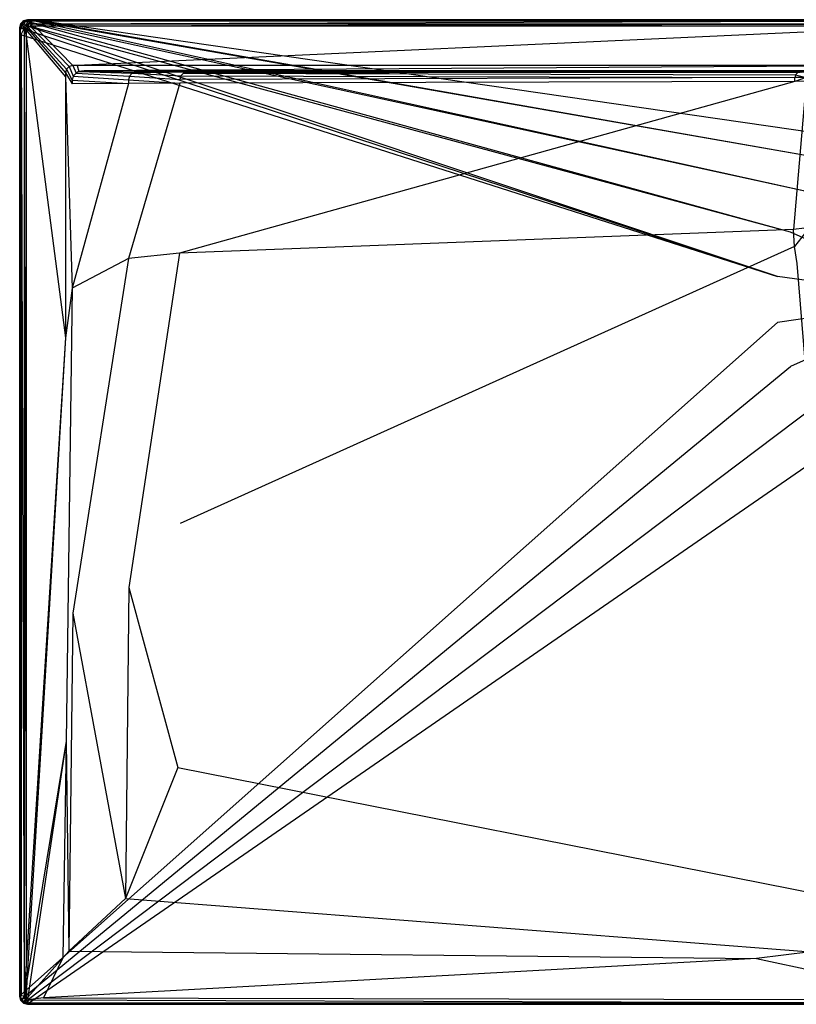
# Model space of a CAD drawing. Extents: x 0 to 1.4, y -0.75 to 0.
# Tile 1 of 8: x 0 to 0.59, y -0.75 to 0. Entities that reach past the tile are written whole.
import ezdxf

# ---------------------------------------------------------------- set-up
doc = ezdxf.new("R2010")
doc.units = 0
doc.layers.add('L1_WANNE_N_UDA1475ARA215V___0__', color=7, linetype='CONTINUOUS')

msp = doc.modelspace()

# ---------------------------------------------------------------- linework, layer by layer
at = {"layer": 'L1_WANNE_N_UDA1475ARA215V___0__', "color": 8}
for points, invisible_edges in [([(0.003005, -0.000804, 0.01035), (0.00601, 0, 0.000751), (0.003005, -0.000804, 0.000751), (0.003005, -0.000804, 0.01035)], 13), ([(0.00601, 0, 0.000751), (0.003005, -0.000804, 0.01035), (0.00601, 0, 0.01035), (0.00601, 0, 0.000751)], 14), ([(0.00601, 0), (0.003552, -0.00104), (0.003005, -0.000804), (0.00601, 0)], 13), ([(0.003005, -0.000804, 0.0115), (0.00601, 0, 0.01035), (0.003005, -0.000804, 0.01035), (0.003005, -0.000804, 0.0115)], 13), ([(0.00601, 0, 0.01035), (0.003005, -0.000804, 0.0115), (0.00601, 0, 0.0115), (0.00601, 0, 0.01035)], 14), ([(0.003562, -0.001766, 0.013975), (0.00601, 0, 0.0115), (0.003005, -0.000804, 0.0115), (0.003562, -0.001766, 0.013975)], 14), ([(0.003005, -0.000804, 0.000751), (0.00601, 0), (0.003005, -0.000804), (0.003005, -0.000804, 0.000751)], 13), ([(0.00601, 0), (0.003005, -0.000804, 0.000751), (0.00601, 0, 0.000751), (0.00601, 0)], 14), ([(0.003552, -0.00104), (0.00601, 0), (0.006599, -0.000196), (0.003552, -0.00104)], 14), ([(0.006147, -0.001037, 0.013975), (0.00601, 0, 0.0115), (0.003562, -0.001766, 0.013975), (0.006147, -0.001037, 0.013975)], 14), ([(0.00601, 0, 0.000751), (0.009764, 0), (0.00601, 0), (0.00601, 0, 0.000751)], 13), ([(0.009764, 0), (0.00601, 0, 0.000751), (0.009741, 0, 0.000751), (0.009764, 0)], 14), ([(0.009764, 0), (0.006599, -0.000196), (0.00601, 0), (0.009764, 0)], 13), ([(0.00601, 0, 0.000751), (0.009448, 0, 0.010344), (0.009741, 0, 0.000751), (0.00601, 0, 0.000751)], 13), ([(0.009448, 0, 0.010344), (0.00601, 0, 0.000751), (0.00601, 0, 0.01035), (0.009448, 0, 0.010344)], 14), ([(0.00601, 0, 0.01035), (0.009413, 0, 0.0115), (0.009448, 0, 0.010344), (0.00601, 0, 0.01035)], 13), ([(0.009413, 0, 0.0115), (0.00601, 0, 0.01035), (0.00601, 0, 0.0115), (0.009413, 0, 0.0115)], 14), ([(0.006147, -0.001037, 0.013975), (0.009413, 0, 0.0115), (0.00601, 0, 0.0115), (0.006147, -0.001037, 0.013975)], 13), ([(0.009413, 0, 0.0115), (0.006147, -0.001037, 0.013975), (0.009548, -0.001037, 0.013975), (0.009413, 0, 0.0115)], 14), ([(0.006599, -0.000196), (0.009764, 0), (0.010403, -0.00017), (0.006599, -0.000196)], 14), ([(0.009548, -0.001037, 0.013975), (0.699753, 0, 0.0115), (0.009413, 0, 0.0115), (0.009548, -0.001037, 0.013975)], 13), ([(0.699753, 0, 0.0115), (0.009448, 0, 0.010344), (0.009413, 0, 0.0115), (0.699753, 0, 0.0115)], 14), ([(0.699753, 0, 0.009683), (0.009741, 0, 0.000751), (0.009448, 0, 0.010344), (0.699753, 0, 0.009683)], 14), ([(0.009448, 0, 0.010344), (0.699753, 0, 0.0115), (0.699753, 0, 0.009683), (0.009448, 0, 0.010344)], 13), ([(0.699753, 0, 0.0115), (0.009548, -0.001037, 0.013975), (0.699753, -0.001025, 0.013975), (0.699753, 0, 0.0115)], 14), ([(0.009741, 0, 0.000751), (0.699753, 0), (0.009764, 0), (0.009741, 0, 0.000751)], 13), ([(0.699753, 0), (0.009741, 0, 0.000751), (0.699753, 0, 0.000703), (0.699753, 0)], 14), ([(0.009741, 0, 0.000751), (0.699753, 0, 0.009683), (0.699753, 0, 0.000703), (0.009741, 0, 0.000751)], 13), ([(0.699753, 0), (0.010403, -0.00017), (0.009764, 0), (0.699753, 0)], 13), ([(0.010403, -0.00017), (0.699753, 0), (0.699753, -0.000161), (0.010403, -0.00017)], 14), ([(0.000805, -0.002999, 0.01035), (0, -0.005999, 0.000751), (0, -0.005999, 0.01035), (0.000805, -0.002999, 0.01035)], 13), ([(0, -0.005999, 0.000751), (0.000805, -0.002999, 0.01035), (0.000805, -0.002999, 0.000751), (0, -0.005999, 0.000751)], 14), ([(0.000805, -0.002999), (0.0005, -0.006339), (0, -0.005999), (0.000805, -0.002999)], 13), ([(0.000805, -0.002999, 0.0115), (0, -0.005999, 0.01035), (0, -0.005999, 0.0115), (0.000805, -0.002999, 0.0115)], 13), ([(0, -0.005999, 0.01035), (0.000805, -0.002999, 0.0115), (0.000805, -0.002999, 0.01035), (0, -0.005999, 0.01035)], 14), ([(0.000805, -0.002999, 0.0115), (0, -0.005999, 0.0115), (0.001039, -0.006135, 0.013975), (0.000805, -0.002999, 0.0115)], 14), ([(0, -0.005999, 0.000751), (0.000805, -0.002999), (0, -0.005999), (0, -0.005999, 0.000751)], 13), ([(0.000805, -0.002999), (0, -0.005999, 0.000751), (0.000805, -0.002999, 0.000751), (0.000805, -0.002999)], 14), ([(0, -0.01078, 0.000751), (0, -0.005999), (0, -0.01078), (0, -0.01078, 0.000751)], 13), ([(0, -0.005999), (0, -0.01078, 0.000751), (0, -0.005999, 0.000751), (0, -0.005999)], 14), ([(0.0005, -0.006339), (0, -0.01078), (0, -0.005999), (0.0005, -0.006339)], 13), ([(0, -0.005999, 0.01035), (0, -0.01078, 0.000751), (0, -0.01078, 0.01035), (0, -0.005999, 0.01035)], 13), ([(0, -0.01078, 0.000751), (0, -0.005999, 0.01035), (0, -0.005999, 0.000751), (0, -0.01078, 0.000751)], 14), ([(0, -0.01078, 0.0115), (0.001039, -0.006135, 0.013975), (0, -0.005999, 0.0115), (0, -0.01078, 0.0115)], 14), ([(0, -0.005999, 0.0115), (0, -0.01078, 0.01035), (0, -0.01078, 0.0115), (0, -0.005999, 0.0115)], 13), ([(0, -0.01078, 0.01035), (0, -0.005999, 0.0115), (0, -0.005999, 0.01035), (0, -0.01078, 0.01035)], 14), ([(0.001039, -0.006135, 0.013975), (0, -0.01078, 0.0115), (0.001039, -0.010915, 0.013975), (0.001039, -0.006135, 0.013975)], 13), ([(0, -0.01078), (0.0005, -0.006339), (0.0005, -0.011174), (0, -0.01078)], 14), ([(0.0005, -0.006339), (0.000805, -0.002999), (0.001322, -0.003285), (0.0005, -0.006339)], 14), ([(0.001322, -0.003285), (0.577527, -0.195541), (0.0005, -0.006339), (0.001322, -0.003285)], 13), ([(0.577527, -0.195541), (0.0005, -0.011174), (0.0005, -0.006339), (0.577527, -0.195541)], 13), ([(0.000805, -0.002999, 0.000751), (0.003005, -0.000804, 0.01035), (0.003005, -0.000804, 0.000751), (0.000805, -0.002999, 0.000751)], 13), ([(0.003005, -0.000804, 0.01035), (0.000805, -0.002999, 0.000751), (0.000805, -0.002999, 0.01035), (0.003005, -0.000804, 0.01035)], 14), ([(0.003005, -0.000804), (0.001322, -0.003285), (0.000805, -0.002999), (0.003005, -0.000804)], 13), ([(0.000805, -0.002999, 0.01035), (0.003005, -0.000804, 0.0115), (0.003005, -0.000804, 0.01035), (0.000805, -0.002999, 0.01035)], 13), ([(0.003005, -0.000804, 0.0115), (0.000805, -0.002999, 0.01035), (0.000805, -0.002999, 0.0115), (0.003005, -0.000804, 0.0115)], 14), ([(0.000805, -0.002999, 0.0115), (0.003562, -0.001766, 0.013975), (0.003005, -0.000804, 0.0115), (0.000805, -0.002999, 0.0115)], 13), ([(0.000805, -0.002999), (0.003005, -0.000804, 0.000751), (0.003005, -0.000804), (0.000805, -0.002999)], 13), ([(0.003005, -0.000804, 0.000751), (0.000805, -0.002999), (0.000805, -0.002999, 0.000751), (0.003005, -0.000804, 0.000751)], 14), ([(0.003562, -0.001766, 0.013975), (0.000805, -0.002999, 0.0115), (0.001769, -0.003555, 0.013975), (0.003562, -0.001766, 0.013975)], 14), ([(0.000805, -0.002999, 0.0115), (0.001039, -0.006135, 0.013975), (0.001769, -0.003555, 0.013975), (0.000805, -0.002999, 0.0115)], 14), ([(0.003506, -0.00646, 0.015), (0.001769, -0.003555, 0.013975), (0.001039, -0.006135, 0.013975), (0.003506, -0.00646, 0.015)], 13), ([(0.001039, -0.010915, 0.013975), (0.003506, -0.00646, 0.015), (0.001039, -0.006135, 0.013975), (0.001039, -0.010915, 0.013975)], 13), ([(0.003506, -0.00646, 0.015), (0.001039, -0.010915, 0.013975), (0.003506, -0.011235, 0.015), (0.003506, -0.00646, 0.015)], 14), ([(0.001322, -0.003285), (0.003005, -0.000804), (0.003552, -0.00104), (0.001322, -0.003285)], 14), ([(0.003552, -0.00104), (0.587429, -0.161882), (0.001322, -0.003285), (0.003552, -0.00104)], 13), ([(0.577527, -0.195541), (0.001322, -0.003285), (0.587429, -0.161882), (0.577527, -0.195541)], 14), ([(0.003949, -0.004811, 0.015), (0.003562, -0.001766, 0.013975), (0.001769, -0.003555, 0.013975), (0.003949, -0.004811, 0.015)], 13), ([(0.001769, -0.003555, 0.013975), (0.003506, -0.00646, 0.015), (0.003949, -0.004811, 0.015), (0.001769, -0.003555, 0.013975)], 14), ([(0.004928, -0.007996, 0.015), (0.003949, -0.004811, 0.015), (0.003506, -0.00646, 0.015), (0.004928, -0.007996, 0.015)], 13), ([(0.004928, -0.012613, 0.015), (0.003506, -0.00646, 0.015), (0.003506, -0.011235, 0.015), (0.004928, -0.012613, 0.015)], 13), ([(0.003506, -0.00646, 0.015), (0.004928, -0.012613, 0.015), (0.004928, -0.007996, 0.015), (0.003506, -0.00646, 0.015)], 14), ([(0.006599, -0.000196), (0.606431, -0.132371), (0.003552, -0.00104), (0.006599, -0.000196)], 13), ([(0.587429, -0.161882), (0.003552, -0.00104), (0.606431, -0.132371), (0.587429, -0.161882)], 14), ([(0.00482, -0.003941, 0.015), (0.006147, -0.001037, 0.013975), (0.003562, -0.001766, 0.013975), (0.00482, -0.003941, 0.015)], 13), ([(0.003562, -0.001766, 0.013975), (0.003949, -0.004811, 0.015), (0.00482, -0.003941, 0.015), (0.003562, -0.001766, 0.013975)], 14), ([(0.005384, -0.006295, 0.015), (0.00482, -0.003941, 0.015), (0.003949, -0.004811, 0.015), (0.005384, -0.006295, 0.015)], 13), ([(0.003949, -0.004811, 0.015), (0.004928, -0.007996, 0.015), (0.005384, -0.006295, 0.015), (0.003949, -0.004811, 0.015)], 14), ([(0.006147, -0.001037, 0.013975), (0.00482, -0.003941, 0.015), (0.006472, -0.003499, 0.015), (0.006147, -0.001037, 0.013975)], 14), ([(0.006307, -0.005374, 0.015), (0.006472, -0.003499, 0.015), (0.00482, -0.003941, 0.015), (0.006307, -0.005374, 0.015)], 13), ([(0.00482, -0.003941, 0.015), (0.005384, -0.006295, 0.015), (0.006307, -0.005374, 0.015), (0.00482, -0.003941, 0.015)], 14), ([(0.034991, -0.040501, 0.015), (0.005384, -0.006295, 0.015), (0.004928, -0.007996, 0.015), (0.034991, -0.040501, 0.015)], 13), ([(0.035746, -0.037689, 0.015), (0.006307, -0.005374, 0.015), (0.005384, -0.006295, 0.015), (0.035746, -0.037689, 0.015)], 13), ([(0.005384, -0.006295, 0.015), (0.034991, -0.040501, 0.015), (0.035746, -0.037689, 0.015), (0.005384, -0.006295, 0.015)], 14), ([(0.006472, -0.003499, 0.015), (0.009548, -0.001037, 0.013975), (0.006147, -0.001037, 0.013975), (0.006472, -0.003499, 0.015)], 13), ([(0.006472, -0.003499, 0.015), (0.006307, -0.005374, 0.015), (0.008012, -0.004918, 0.015), (0.006472, -0.003499, 0.015)], 14), ([(0.037761, -0.035678, 0.015), (0.008012, -0.004918, 0.015), (0.006307, -0.005374, 0.015), (0.037761, -0.035678, 0.015)], 13), ([(0.006307, -0.005374, 0.015), (0.035746, -0.037689, 0.015), (0.037761, -0.035678, 0.015), (0.006307, -0.005374, 0.015)], 14), ([(0.009548, -0.001037, 0.013975), (0.006472, -0.003499, 0.015), (0.00987, -0.003499, 0.015), (0.009548, -0.001037, 0.013975)], 14), ([(0.008012, -0.004918, 0.015), (0.00987, -0.003499, 0.015), (0.006472, -0.003499, 0.015), (0.008012, -0.004918, 0.015)], 13), ([(0.010403, -0.00017), (0.632993, -0.109398), (0.006599, -0.000196), (0.010403, -0.00017)], 13), ([(0.606431, -0.132371), (0.006599, -0.000196), (0.632993, -0.109398), (0.606431, -0.132371)], 14), ([(0.00987, -0.003499, 0.015), (0.008012, -0.004918, 0.015), (0.011397, -0.004918, 0.015), (0.00987, -0.003499, 0.015)], 14), ([(0.040579, -0.034924, 0.015), (0.011397, -0.004918, 0.015), (0.008012, -0.004918, 0.015), (0.040579, -0.034924, 0.015)], 13), ([(0.008012, -0.004918, 0.015), (0.037761, -0.035678, 0.015), (0.040579, -0.034924, 0.015), (0.008012, -0.004918, 0.015)], 14), ([(0.00987, -0.003499, 0.015), (0.699753, -0.001025, 0.013975), (0.009548, -0.001037, 0.013975), (0.00987, -0.003499, 0.015)], 13), ([(0.699753, -0.001025, 0.013975), (0.00987, -0.003499, 0.015), (0.699753, -0.003499, 0.015), (0.699753, -0.001025, 0.013975)], 14), ([(0.011397, -0.004918, 0.015), (0.699753, -0.003499, 0.015), (0.00987, -0.003499, 0.015), (0.011397, -0.004918, 0.015)], 13), ([(0.699753, -0.000161), (0.664964, -0.094825), (0.010403, -0.00017), (0.699753, -0.000161)], 13), ([(0.632993, -0.109398), (0.010403, -0.00017), (0.664964, -0.094825), (0.632993, -0.109398)], 14), ([(0.699753, -0.003499, 0.015), (0.011397, -0.004918, 0.015), (0.699753, -0.004918, 0.015), (0.699753, -0.003499, 0.015)], 14), ([(0.043683, -0.034924, 0.015), (0.699753, -0.004918, 0.015), (0.011397, -0.004918, 0.015), (0.043683, -0.034924, 0.015)], 13), ([(0.011397, -0.004918, 0.015), (0.040579, -0.034924, 0.015), (0.043683, -0.034924, 0.015), (0.011397, -0.004918, 0.015)], 14), ([(0.699753, -0.004918, 0.015), (0.043683, -0.034924, 0.015), (0.699753, -0.034924, 0.015), (0.699753, -0.004918, 0.015)], 14), ([(0, -0.744001, 0.000751), (0, -0.01078), (0, -0.744001), (0, -0.744001, 0.000751)], 13), ([(0, -0.01078), (0, -0.744001, 0.000751), (0, -0.01078, 0.000751), (0, -0.01078)], 14), ([(0, -0.01078), (0.000518, -0.74305), (0, -0.744001), (0, -0.01078)], 13), ([(0.000518, -0.74305), (0, -0.01078), (0.0005, -0.011174), (0.000518, -0.74305)], 14), ([(0, -0.01078, 0.01035), (0, -0.744001, 0.000751), (0, -0.744001, 0.01035), (0, -0.01078, 0.01035)], 13), ([(0, -0.744001, 0.000751), (0, -0.01078, 0.01035), (0, -0.01078, 0.000751), (0, -0.744001, 0.000751)], 14), ([(0.001039, -0.743865, 0.013975), (0, -0.01078, 0.0115), (0, -0.744001, 0.0115), (0.001039, -0.743865, 0.013975)], 13), ([(0, -0.01078, 0.0115), (0.001039, -0.743865, 0.013975), (0.001039, -0.010915, 0.013975), (0, -0.01078, 0.0115)], 14), ([(0, -0.01078, 0.0115), (0, -0.744001, 0.01035), (0, -0.744001, 0.0115), (0, -0.01078, 0.0115)], 13), ([(0, -0.744001, 0.01035), (0, -0.01078, 0.0115), (0, -0.01078, 0.01035), (0, -0.744001, 0.01035)], 14), ([(0.0005, -0.011174), (0.577527, -0.195541), (0.577527, -0.230622), (0.0005, -0.011174)], 14), ([(0.577527, -0.230622), (0.000518, -0.74305), (0.0005, -0.011174), (0.577527, -0.230622)], 13), ([(0.003506, -0.74354, 0.015), (0.001039, -0.010915, 0.013975), (0.001039, -0.743865, 0.013975), (0.003506, -0.74354, 0.015)], 13), ([(0.001039, -0.010915, 0.013975), (0.003506, -0.74354, 0.015), (0.003506, -0.011235, 0.015), (0.001039, -0.010915, 0.013975)], 14), ([(0.004928, -0.718871, 0.015), (0.003506, -0.011235, 0.015), (0.003506, -0.74354, 0.015), (0.004928, -0.718871, 0.015)], 13), ([(0.003506, -0.011235, 0.015), (0.004928, -0.718871, 0.015), (0.004928, -0.012613, 0.015), (0.003506, -0.011235, 0.015)], 14), ([(0.034991, -0.043605, 0.015), (0.004928, -0.007996, 0.015), (0.004928, -0.012613, 0.015), (0.034991, -0.043605, 0.015)], 13), ([(0.004928, -0.007996, 0.015), (0.034991, -0.043605, 0.015), (0.034991, -0.040501, 0.015), (0.004928, -0.007996, 0.015)], 14), ([(0.034991, -0.242345, 0.015), (0.004928, -0.012613, 0.015), (0.004928, -0.718871, 0.015), (0.034991, -0.242345, 0.015)], 13), ([(0.004928, -0.012613, 0.015), (0.034991, -0.242345, 0.015), (0.034991, -0.043605, 0.015), (0.004928, -0.012613, 0.015)], 14), ([(0.040874, -0.042992, 0.015), (0.037761, -0.035678, 0.015), (0.035746, -0.037689, 0.015), (0.040874, -0.042992, 0.015)], 13), ([(0.043074, -0.040796, 0.015), (0.040579, -0.034924, 0.015), (0.037761, -0.035678, 0.015), (0.043074, -0.040796, 0.015)], 13), ([(0.037761, -0.035678, 0.015), (0.040874, -0.042992, 0.015), (0.043074, -0.040796, 0.015), (0.037761, -0.035678, 0.015)], 14), ([(0.040579, -0.034924, 0.015), (0.043074, -0.040796, 0.015), (0.045163, -0.039426, 0.015), (0.040579, -0.034924, 0.015)], 14), ([(0.045163, -0.039426, 0.015), (0.043683, -0.034924, 0.015), (0.040579, -0.034924, 0.015), (0.045163, -0.039426, 0.015)], 13), ([(0.049136, -0.038922, 0.015), (0.699753, -0.034924, 0.015), (0.043683, -0.034924, 0.015), (0.049136, -0.038922, 0.015)], 13), ([(0.043683, -0.034924, 0.015), (0.045163, -0.039426, 0.015), (0.049136, -0.038922, 0.015), (0.043683, -0.034924, 0.015)], 14), ([(0.699753, -0.034924, 0.015), (0.049136, -0.038922, 0.015), (0.699753, -0.039025, 0.015), (0.699753, -0.034924, 0.015)], 14), ([(0.040069, -0.045991, 0.015), (0.035746, -0.037689, 0.015), (0.034991, -0.040501, 0.015), (0.040069, -0.045991, 0.015)], 13), ([(0.040069, -0.04884, 0.015), (0.034991, -0.040501, 0.015), (0.034991, -0.043605, 0.015), (0.040069, -0.04884, 0.015)], 13), ([(0.034991, -0.040501, 0.015), (0.040069, -0.04884, 0.015), (0.040069, -0.045991, 0.015), (0.034991, -0.040501, 0.015)], 14), ([(0.040069, -0.204382, 0.015), (0.034991, -0.043605, 0.015), (0.034991, -0.242345, 0.015), (0.040069, -0.204382, 0.015)], 13), ([(0.034991, -0.043605, 0.015), (0.040069, -0.204382, 0.015), (0.040069, -0.04884, 0.015), (0.034991, -0.043605, 0.015)], 14), ([(0.035746, -0.037689, 0.015), (0.040069, -0.045991, 0.015), (0.040874, -0.042992, 0.015), (0.035746, -0.037689, 0.015)], 14), ([(0.082882, -0.045857, 0.014865), (0.040874, -0.042992, 0.015), (0.040069, -0.045991, 0.015), (0.082882, -0.045857, 0.014865)], 13), ([(0.08367, -0.042925, 0.014864), (0.043074, -0.040796, 0.015), (0.040874, -0.042992, 0.015), (0.08367, -0.042925, 0.014864)], 13), ([(0.040874, -0.042992, 0.015), (0.082882, -0.045857, 0.014865), (0.08367, -0.042925, 0.014864), (0.040874, -0.042992, 0.015)], 14), ([(0.08582, -0.040778, 0.014862), (0.045163, -0.039426, 0.015), (0.043074, -0.040796, 0.015), (0.08582, -0.040778, 0.014862)], 13), ([(0.043074, -0.040796, 0.015), (0.08367, -0.042925, 0.014864), (0.08582, -0.040778, 0.014862), (0.043074, -0.040796, 0.015)], 14), ([(0.088758, -0.039993, 0.014861), (0.049136, -0.038922, 0.015), (0.045163, -0.039426, 0.015), (0.088758, -0.039993, 0.014861)], 13), ([(0.045163, -0.039426, 0.015), (0.08582, -0.040778, 0.014862), (0.088758, -0.039993, 0.014861), (0.045163, -0.039426, 0.015)], 14), ([(0.699753, -0.039025, 0.015), (0.049136, -0.038922, 0.015), (0.699753, -0.039993, 0.014301), (0.699753, -0.039025, 0.015)], 14), ([(0.699753, -0.039993, 0.014301), (0.049136, -0.038922, 0.015), (0.091666, -0.039625, 0.014861), (0.699753, -0.039993, 0.014301)], 14), ([(0.049136, -0.038922, 0.015), (0.088758, -0.039993, 0.014861), (0.091666, -0.039625, 0.014861), (0.049136, -0.038922, 0.015)], 14), ([(0.121962, -0.045527, 0.013053), (0.08367, -0.042925, 0.014864), (0.082882, -0.045857, 0.014865), (0.121962, -0.045527, 0.013053)], 13), ([(0.122705, -0.04276, 0.013049), (0.08582, -0.040778, 0.014862), (0.08367, -0.042925, 0.014864), (0.122705, -0.04276, 0.013049)], 13), ([(0.08367, -0.042925, 0.014864), (0.121962, -0.045527, 0.013053), (0.122705, -0.04276, 0.013049), (0.08367, -0.042925, 0.014864)], 14), ([(0.127507, -0.039993, 0.013113), (0.088758, -0.039993, 0.014861), (0.08582, -0.040778, 0.014862), (0.127507, -0.039993, 0.013113)], 14), ([(0.127507, -0.039993, 0.013113), (0.08582, -0.040778, 0.014862), (0.124734, -0.040734, 0.013045), (0.127507, -0.039993, 0.013113)], 14), ([(0.08582, -0.040778, 0.014862), (0.122705, -0.04276, 0.013049), (0.124734, -0.040734, 0.013045), (0.08582, -0.040778, 0.014862)], 14), ([(0.130046, -0.039691, 0.01323), (0.091666, -0.039625, 0.014861), (0.088758, -0.039993, 0.014861), (0.130046, -0.039691, 0.01323)], 14), ([(0.130046, -0.039691, 0.01323), (0.088758, -0.039993, 0.014861), (0.127507, -0.039993, 0.013113), (0.130046, -0.039691, 0.01323)], 14), ([(0.091666, -0.039625, 0.014861), (0.699753, -0.039993, 0.012843), (0.699753, -0.039993, 0.014301), (0.091666, -0.039625, 0.014861)], 14), ([(0.091666, -0.039625, 0.014861), (0.130046, -0.039691, 0.01323), (0.699753, -0.039993, 0.012843), (0.091666, -0.039625, 0.014861)], 14), ([(0.590646, -0.044095, 0.00519), (0.122705, -0.04276, 0.013049), (0.121962, -0.045527, 0.013053), (0.590646, -0.044095, 0.00519)], 13), ([(0.590646, -0.044095, 0.00519), (0.121962, -0.045527, 0.013053), (0.121962, -0.048389, 0.013062), (0.590646, -0.044095, 0.00519)], 14), ([(0.590646, -0.046995, 0.005227), (0.590646, -0.044095, 0.00519), (0.121962, -0.048389, 0.013062), (0.590646, -0.046995, 0.005227)], 14), ([(0.591197, -0.042044, 0.005174), (0.124734, -0.040734, 0.013045), (0.122705, -0.04276, 0.013049), (0.591197, -0.042044, 0.005174)], 13), ([(0.122705, -0.04276, 0.013049), (0.590646, -0.044095, 0.00519), (0.591197, -0.042044, 0.005174), (0.122705, -0.04276, 0.013049)], 14), ([(0.594756, -0.039993, 0.005528), (0.127507, -0.039993, 0.013113), (0.124734, -0.040734, 0.013045), (0.594756, -0.039993, 0.005528)], 14), ([(0.594756, -0.039993, 0.005528), (0.124734, -0.040734, 0.013045), (0.592701, -0.040542, 0.005156), (0.594756, -0.039993, 0.005528)], 14), ([(0.124734, -0.040734, 0.013045), (0.591197, -0.042044, 0.005174), (0.592701, -0.040542, 0.005156), (0.124734, -0.040734, 0.013045)], 14), ([(0.595695, -0.039978, 0.00671), (0.130046, -0.039691, 0.01323), (0.127507, -0.039993, 0.013113), (0.595695, -0.039978, 0.00671)], 14), ([(0.127507, -0.039993, 0.013113), (0.594756, -0.039993, 0.005528), (0.595695, -0.039978, 0.00671), (0.127507, -0.039993, 0.013113)], 14), ([(0.130046, -0.039691, 0.01323), (0.699753, -0.039993, 0.007258), (0.699753, -0.039993, 0.012843), (0.130046, -0.039691, 0.01323)], 14), ([(0.130046, -0.039691, 0.01323), (0.595695, -0.039978, 0.00671), (0.699753, -0.039993, 0.007258), (0.130046, -0.039691, 0.01323)], 14), ([(0.599132, -0.044023, 0.004797), (0.591197, -0.042044, 0.005174), (0.590646, -0.044095, 0.00519), (0.599132, -0.044023, 0.004797)], 13), ([(0.590646, -0.046995, 0.005227), (0.599132, -0.044023, 0.004797), (0.590646, -0.044095, 0.00519), (0.590646, -0.046995, 0.005227)], 13), ([(0.599132, -0.044023, 0.004797), (0.590646, -0.046995, 0.005227), (0.599132, -0.046925, 0.004835), (0.599132, -0.044023, 0.004797)], 14), ([(0.599673, -0.042008, 0.00478), (0.592701, -0.040542, 0.005156), (0.591197, -0.042044, 0.005174), (0.599673, -0.042008, 0.00478)], 13), ([(0.591197, -0.042044, 0.005174), (0.599132, -0.044023, 0.004797), (0.599673, -0.042008, 0.00478), (0.591197, -0.042044, 0.005174)], 14), ([(0.040069, -0.045991, 0.015), (0.082882, -0.04871, 0.014867), (0.082882, -0.045857, 0.014865), (0.040069, -0.045991, 0.015)], 14), ([(0.082882, -0.04871, 0.014867), (0.040069, -0.045991, 0.015), (0.040069, -0.04884, 0.015), (0.082882, -0.04871, 0.014867)], 13), ([(0.082882, -0.04871, 0.014867), (0.040069, -0.04884, 0.015), (0.040069, -0.204382, 0.015), (0.082882, -0.04871, 0.014867)], 14), ([(0.082882, -0.04871, 0.014867), (0.040069, -0.204382, 0.015), (0.082882, -0.181966, 0.014968), (0.082882, -0.04871, 0.014867)], 14), ([(0.082882, -0.045857, 0.014865), (0.121962, -0.048389, 0.013062), (0.121962, -0.045527, 0.013053), (0.082882, -0.045857, 0.014865)], 14), ([(0.121962, -0.048389, 0.013062), (0.082882, -0.045857, 0.014865), (0.082882, -0.04871, 0.014867), (0.121962, -0.048389, 0.013062)], 13), ([(0.121962, -0.048389, 0.013062), (0.082882, -0.04871, 0.014867), (0.082882, -0.181966, 0.014968), (0.121962, -0.048389, 0.013062)], 14), ([(0.121962, -0.048389, 0.013062), (0.082882, -0.181966, 0.014968), (0.121769, -0.177798, 0.0134), (0.121962, -0.048389, 0.013062)], 14), ([(0.590646, -0.046995, 0.005227), (0.121962, -0.048389, 0.013062), (0.121769, -0.177798, 0.0134), (0.590646, -0.046995, 0.005227)], 14), ([(0.590646, -0.046995, 0.005227), (0.121769, -0.177798, 0.0134), (0.589615, -0.15971, 0.006596), (0.590646, -0.046995, 0.005227)], 14), ([(0.599132, -0.046925, 0.004835), (0.590646, -0.046995, 0.005227), (0.589615, -0.15971, 0.006596), (0.599132, -0.046925, 0.004835)], 14), ([(0.599132, -0.046925, 0.004835), (0.589615, -0.15971, 0.006596), (0.59806, -0.158805, 0.006256), (0.599132, -0.046925, 0.004835)], 14), ([(0.699753, -0.213082), (0.587429, -0.161882), (0.606431, -0.132371), (0.699753, -0.213082)], 14), ([(0.589615, -0.15971, 0.006596), (0.121769, -0.177798, 0.0134), (0.122194, -0.383809, 0.013404), (0.589615, -0.15971, 0.006596)], 14), ([(0.590265, -0.172754, 0.006611), (0.589615, -0.15971, 0.006596), (0.122194, -0.383809, 0.013404), (0.590265, -0.172754, 0.006611)], 14), ([(0.699753, -0.213082), (0.577527, -0.195541), (0.587429, -0.161882), (0.699753, -0.213082)], 14), ([(0.59806, -0.158805, 0.006256), (0.589615, -0.15971, 0.006596), (0.590265, -0.172754, 0.006611), (0.59806, -0.158805, 0.006256)], 14), ([(0.59872, -0.162195, 0.006272), (0.59806, -0.158805, 0.006256), (0.590265, -0.172754, 0.006611), (0.59872, -0.162195, 0.006272)], 14), ([(0.59872, -0.162195, 0.006272), (0.590265, -0.172754, 0.006611), (0.592302, -0.185828, 0.006629), (0.59872, -0.162195, 0.006272)], 14), ([(0.083255, -0.432436, 0.014969), (0.121769, -0.177798, 0.0134), (0.082882, -0.181966, 0.014968), (0.083255, -0.432436, 0.014969)], 13), ([(0.121769, -0.177798, 0.0134), (0.083255, -0.432436, 0.014969), (0.122194, -0.383809, 0.013404), (0.121769, -0.177798, 0.0134)], 14), ([(0.590265, -0.172754, 0.006611), (0.122194, -0.383809, 0.013404), (0.120427, -0.569619, 0.013408), (0.590265, -0.172754, 0.006611)], 14), ([(0.592302, -0.185828, 0.006629), (0.590265, -0.172754, 0.006611), (0.120427, -0.569619, 0.013408), (0.592302, -0.185828, 0.006629)], 14), ([(0.04043, -0.451938, 0.015), (0.082882, -0.181966, 0.014968), (0.040069, -0.204382, 0.015), (0.04043, -0.451938, 0.015)], 13), ([(0.082882, -0.181966, 0.014968), (0.04043, -0.451938, 0.015), (0.083255, -0.432436, 0.014969), (0.082882, -0.181966, 0.014968)], 14), ([(0.623785, -0.570097, 0.013423), (0.592302, -0.185828, 0.006629), (0.120427, -0.569619, 0.013408), (0.623785, -0.570097, 0.013423)], 14), ([(0.699753, -0.213082), (0.577527, -0.230622), (0.577527, -0.195541), (0.699753, -0.213082)], 14), ([(0.035364, -0.549472, 0.015), (0.040069, -0.204382, 0.015), (0.034991, -0.242345, 0.015), (0.035364, -0.549472, 0.015)], 13), ([(0.040069, -0.204382, 0.015), (0.035364, -0.549472, 0.015), (0.04043, -0.451938, 0.015), (0.040069, -0.204382, 0.015)], 14), ([(0.699753, -0.213082), (0.587429, -0.264281), (0.577527, -0.230622), (0.699753, -0.213082)], 14), ([(0.699753, -0.213082), (0.606431, -0.293792), (0.587429, -0.264281), (0.699753, -0.213082)], 14), ([(0.000518, -0.74305), (0.577527, -0.230622), (0.587429, -0.264281), (0.000518, -0.74305)], 14), ([(0.005367, -0.73185, 0.015), (0.034991, -0.242345, 0.015), (0.004928, -0.718871, 0.015), (0.005367, -0.73185, 0.015)], 13), ([(0.034991, -0.242345, 0.015), (0.005367, -0.73185, 0.015), (0.035364, -0.549472, 0.015), (0.034991, -0.242345, 0.015)], 14), ([(0.587429, -0.264281), (0.001356, -0.746097), (0.000518, -0.74305), (0.587429, -0.264281)], 13), ([(0.001356, -0.746097), (0.587429, -0.264281), (0.606431, -0.293792), (0.001356, -0.746097)], 14), ([(0.606431, -0.293792), (0.003599, -0.74833), (0.001356, -0.746097), (0.606431, -0.293792)], 13), ([(0.003599, -0.74833), (0.606431, -0.293792), (0.632993, -0.316765), (0.003599, -0.74833)], 14), ([(0.632993, -0.316765), (0.006657, -0.749159), (0.003599, -0.74833), (0.632993, -0.316765)], 13), ([(0.006657, -0.749159), (0.632993, -0.316765), (0.664964, -0.331338), (0.006657, -0.749159)], 14), ([(0.664964, -0.331338), (0.699753, -0.749168), (0.006657, -0.749159), (0.664964, -0.331338)], 13), ([(0.083255, -0.432436, 0.014969), (0.120427, -0.569619, 0.013408), (0.122194, -0.383809, 0.013404), (0.083255, -0.432436, 0.014969)], 14), ([(0.04043, -0.451938, 0.015), (0.080612, -0.669529, 0.01497), (0.083255, -0.432436, 0.014969), (0.04043, -0.451938, 0.015)], 14), ([(0.120427, -0.569619, 0.013408), (0.083255, -0.432436, 0.014969), (0.080612, -0.669529, 0.01497), (0.120427, -0.569619, 0.013408)], 13), ([(0.035364, -0.549472, 0.015), (0.037491, -0.709545, 0.015), (0.04043, -0.451938, 0.015), (0.035364, -0.549472, 0.015)], 14), ([(0.080612, -0.669529, 0.01497), (0.04043, -0.451938, 0.015), (0.037491, -0.709545, 0.015), (0.080612, -0.669529, 0.01497)], 13), ([(0.00609, -0.744639, 0.015), (0.035364, -0.549472, 0.015), (0.005367, -0.73185, 0.015), (0.00609, -0.744639, 0.015)], 13), ([(0.035364, -0.549472, 0.015), (0.00609, -0.744639, 0.015), (0.032954, -0.714616, 0.015), (0.035364, -0.549472, 0.015)], 14), ([(0.037491, -0.709545, 0.015), (0.035364, -0.549472, 0.015), (0.032954, -0.714616, 0.015), (0.037491, -0.709545, 0.015)], 13), ([(0.628075, -0.669997, 0.014971), (0.120427, -0.569619, 0.013408), (0.080612, -0.669529, 0.01497), (0.628075, -0.669997, 0.014971)], 13), ([(0.120427, -0.569619, 0.013408), (0.628075, -0.669997, 0.014971), (0.623785, -0.570097, 0.013423), (0.120427, -0.569619, 0.013408)], 14), ([(0.602658, -0.710007, 0.015), (0.080612, -0.669529, 0.01497), (0.037491, -0.709545, 0.015), (0.602658, -0.710007, 0.015)], 13), ([(0.080612, -0.669529, 0.01497), (0.602658, -0.710007, 0.015), (0.628075, -0.669997, 0.014971), (0.080612, -0.669529, 0.01497)], 14), ([(0.561395, -0.715076, 0.015), (0.037491, -0.709545, 0.015), (0.032954, -0.714616, 0.015), (0.561395, -0.715076, 0.015)], 13), ([(0.037491, -0.709545, 0.015), (0.561395, -0.715076, 0.015), (0.602658, -0.710007, 0.015), (0.037491, -0.709545, 0.015)], 14), ([(0.699753, -0.715076, 0.015), (0.602658, -0.710007, 0.015), (0.561395, -0.715076, 0.015), (0.699753, -0.715076, 0.015)], 13), ([(0.003949, -0.745189, 0.015), (0.004928, -0.718871, 0.015), (0.003506, -0.74354, 0.015), (0.003949, -0.745189, 0.015)], 13), ([(0.004928, -0.718871, 0.015), (0.003949, -0.745189, 0.015), (0.005367, -0.73185, 0.015), (0.004928, -0.718871, 0.015)], 14), ([(0.018024, -0.745082, 0.015), (0.032954, -0.714616, 0.015), (0.00609, -0.744639, 0.015), (0.018024, -0.745082, 0.015)], 13), ([(0.032954, -0.714616, 0.015), (0.018024, -0.745082, 0.015), (0.561395, -0.715076, 0.015), (0.032954, -0.714616, 0.015)], 14), ([(0.699753, -0.745082, 0.015), (0.561395, -0.715076, 0.015), (0.018024, -0.745082, 0.015), (0.699753, -0.745082, 0.015)], 13), ([(0.561395, -0.715076, 0.015), (0.699753, -0.745082, 0.015), (0.699753, -0.715076, 0.015), (0.561395, -0.715076, 0.015)], 14), ([(0.00482, -0.746059, 0.015), (0.005367, -0.73185, 0.015), (0.003949, -0.745189, 0.015), (0.00482, -0.746059, 0.015)], 13), ([(0.005367, -0.73185, 0.015), (0.00482, -0.746059, 0.015), (0.00609, -0.744639, 0.015), (0.005367, -0.73185, 0.015)], 14), ([(0.000518, -0.74305), (0.000805, -0.747001), (0, -0.744001), (0.000518, -0.74305)], 13), ([(0.001039, -0.743865, 0.013975), (0, -0.744001, 0.0115), (0.001769, -0.746445, 0.013975), (0.001039, -0.743865, 0.013975)], 14), ([(0.000805, -0.747001, 0.000751), (0, -0.744001), (0.000805, -0.747001), (0.000805, -0.747001, 0.000751)], 13), ([(0, -0.744001), (0.000805, -0.747001, 0.000751), (0, -0.744001, 0.000751), (0, -0.744001)], 14), ([(0, -0.744001, 0.01035), (0.000805, -0.747001, 0.000751), (0.000805, -0.747001, 0.01035), (0, -0.744001, 0.01035)], 13), ([(0.000805, -0.747001, 0.000751), (0, -0.744001, 0.01035), (0, -0.744001, 0.000751), (0.000805, -0.747001, 0.000751)], 14), ([(0, -0.744001, 0.0115), (0.000805, -0.747001, 0.0115), (0.001769, -0.746445, 0.013975), (0, -0.744001, 0.0115)], 14), ([(0, -0.744001, 0.0115), (0.000805, -0.747001, 0.01035), (0.000805, -0.747001, 0.0115), (0, -0.744001, 0.0115)], 13), ([(0.000805, -0.747001, 0.01035), (0, -0.744001, 0.0115), (0, -0.744001, 0.01035), (0.000805, -0.747001, 0.01035)], 14), ([(0.000805, -0.747001), (0.000518, -0.74305), (0.001356, -0.746097), (0.000805, -0.747001)], 14), ([(0.001356, -0.746097), (0.003005, -0.749196), (0.000805, -0.747001), (0.001356, -0.746097)], 13), ([(0.000805, -0.747001, 0.0115), (0.003562, -0.748234, 0.013975), (0.001769, -0.746445, 0.013975), (0.000805, -0.747001, 0.0115)], 14), ([(0.003005, -0.749196), (0.000805, -0.747001, 0.000751), (0.000805, -0.747001), (0.003005, -0.749196)], 13), ([(0.000805, -0.747001, 0.000751), (0.003005, -0.749196), (0.003005, -0.749196, 0.000751), (0.000805, -0.747001, 0.000751)], 14), ([(0.003005, -0.749196, 0.01035), (0.000805, -0.747001, 0.000751), (0.003005, -0.749196, 0.000751), (0.003005, -0.749196, 0.01035)], 13), ([(0.000805, -0.747001, 0.000751), (0.003005, -0.749196, 0.01035), (0.000805, -0.747001, 0.01035), (0.000805, -0.747001, 0.000751)], 14), ([(0.003562, -0.748234, 0.013975), (0.000805, -0.747001, 0.0115), (0.003005, -0.749196, 0.0115), (0.003562, -0.748234, 0.013975)], 13), ([(0.003005, -0.749196, 0.0115), (0.000805, -0.747001, 0.01035), (0.003005, -0.749196, 0.01035), (0.003005, -0.749196, 0.0115)], 13), ([(0.000805, -0.747001, 0.01035), (0.003005, -0.749196, 0.0115), (0.000805, -0.747001, 0.0115), (0.000805, -0.747001, 0.01035)], 14), ([(0.001769, -0.746445, 0.013975), (0.003506, -0.74354, 0.015), (0.001039, -0.743865, 0.013975), (0.001769, -0.746445, 0.013975)], 13), ([(0.003005, -0.749196), (0.001356, -0.746097), (0.003599, -0.74833), (0.003005, -0.749196)], 14), ([(0.003506, -0.74354, 0.015), (0.001769, -0.746445, 0.013975), (0.003949, -0.745189, 0.015), (0.003506, -0.74354, 0.015)], 14), ([(0.003562, -0.748234, 0.013975), (0.003949, -0.745189, 0.015), (0.001769, -0.746445, 0.013975), (0.003562, -0.748234, 0.013975)], 13), ([(0.003562, -0.748234, 0.013975), (0.003005, -0.749196, 0.0115), (0.006147, -0.748963, 0.013975), (0.003562, -0.748234, 0.013975)], 14), ([(0.003599, -0.74833), (0.00601, -0.75), (0.003005, -0.749196), (0.003599, -0.74833)], 13), ([(0.006147, -0.748963, 0.013975), (0.003005, -0.749196, 0.0115), (0.00601, -0.75, 0.0115), (0.006147, -0.748963, 0.013975)], 14), ([(0.00601, -0.75, 0.000751), (0.003005, -0.749196), (0.00601, -0.75), (0.00601, -0.75, 0.000751)], 13), ([(0.003005, -0.749196), (0.00601, -0.75, 0.000751), (0.003005, -0.749196, 0.000751), (0.003005, -0.749196)], 14), ([(0.00601, -0.75, 0.01035), (0.003005, -0.749196, 0.000751), (0.00601, -0.75, 0.000751), (0.00601, -0.75, 0.01035)], 13), ([(0.003005, -0.749196, 0.000751), (0.00601, -0.75, 0.01035), (0.003005, -0.749196, 0.01035), (0.003005, -0.749196, 0.000751)], 14), ([(0.00601, -0.75, 0.01035), (0.003005, -0.749196, 0.0115), (0.003005, -0.749196, 0.01035), (0.00601, -0.75, 0.01035)], 13), ([(0.003005, -0.749196, 0.0115), (0.00601, -0.75, 0.01035), (0.00601, -0.75, 0.0115), (0.003005, -0.749196, 0.0115)], 14), ([(0.003949, -0.745189, 0.015), (0.003562, -0.748234, 0.013975), (0.00482, -0.746059, 0.015), (0.003949, -0.745189, 0.015)], 14), ([(0.006147, -0.748963, 0.013975), (0.00482, -0.746059, 0.015), (0.003562, -0.748234, 0.013975), (0.006147, -0.748963, 0.013975)], 13), ([(0.00601, -0.75), (0.003599, -0.74833), (0.006657, -0.749159), (0.00601, -0.75)], 14), ([(0.006472, -0.746501, 0.015), (0.00609, -0.744639, 0.015), (0.00482, -0.746059, 0.015), (0.006472, -0.746501, 0.015)], 13), ([(0.00482, -0.746059, 0.015), (0.006147, -0.748963, 0.013975), (0.006472, -0.746501, 0.015), (0.00482, -0.746059, 0.015)], 14), ([(0.00601, -0.75, 0.0115), (0.699753, -0.748975, 0.013975), (0.006147, -0.748963, 0.013975), (0.00601, -0.75, 0.0115)], 14), ([(0.699753, -0.748975, 0.013975), (0.00601, -0.75, 0.0115), (0.699753, -0.75, 0.0115), (0.699753, -0.748975, 0.013975)], 13), ([(0.006657, -0.749159), (0.699753, -0.75), (0.00601, -0.75), (0.006657, -0.749159)], 13), ([(0.699753, -0.75, 0.000751), (0.00601, -0.75), (0.699753, -0.75), (0.699753, -0.75, 0.000751)], 13), ([(0.00601, -0.75), (0.699753, -0.75, 0.000751), (0.00601, -0.75, 0.000751), (0.00601, -0.75)], 14), ([(0.699753, -0.75, 0.0115), (0.00601, -0.75, 0.01035), (0.699753, -0.75, 0.01035), (0.699753, -0.75, 0.0115)], 13), ([(0.00601, -0.75, 0.01035), (0.699753, -0.75, 0.0115), (0.00601, -0.75, 0.0115), (0.00601, -0.75, 0.01035)], 14), ([(0.699753, -0.75, 0.01035), (0.00601, -0.75, 0.000751), (0.699753, -0.75, 0.000751), (0.699753, -0.75, 0.01035)], 13), ([(0.00601, -0.75, 0.000751), (0.699753, -0.75, 0.01035), (0.00601, -0.75, 0.01035), (0.00601, -0.75, 0.000751)], 14), ([(0.00609, -0.744639, 0.015), (0.006472, -0.746501, 0.015), (0.018024, -0.745082, 0.015), (0.00609, -0.744639, 0.015)], 14), ([(0.699753, -0.748975, 0.013975), (0.006472, -0.746501, 0.015), (0.006147, -0.748963, 0.013975), (0.699753, -0.748975, 0.013975)], 13), ([(0.699753, -0.746501, 0.015), (0.018024, -0.745082, 0.015), (0.006472, -0.746501, 0.015), (0.699753, -0.746501, 0.015)], 13), ([(0.006472, -0.746501, 0.015), (0.699753, -0.748975, 0.013975), (0.699753, -0.746501, 0.015), (0.006472, -0.746501, 0.015)], 14), ([(0.699753, -0.75), (0.006657, -0.749159), (0.699753, -0.749168), (0.699753, -0.75)], 14), ([(0.018024, -0.745082, 0.015), (0.699753, -0.746501, 0.015), (0.699753, -0.745082, 0.015), (0.018024, -0.745082, 0.015)], 14)]:
    msp.add_3dface(points, dxfattribs=dict(at, invisible_edges=invisible_edges))

doc.saveas('drawing.dxf')
